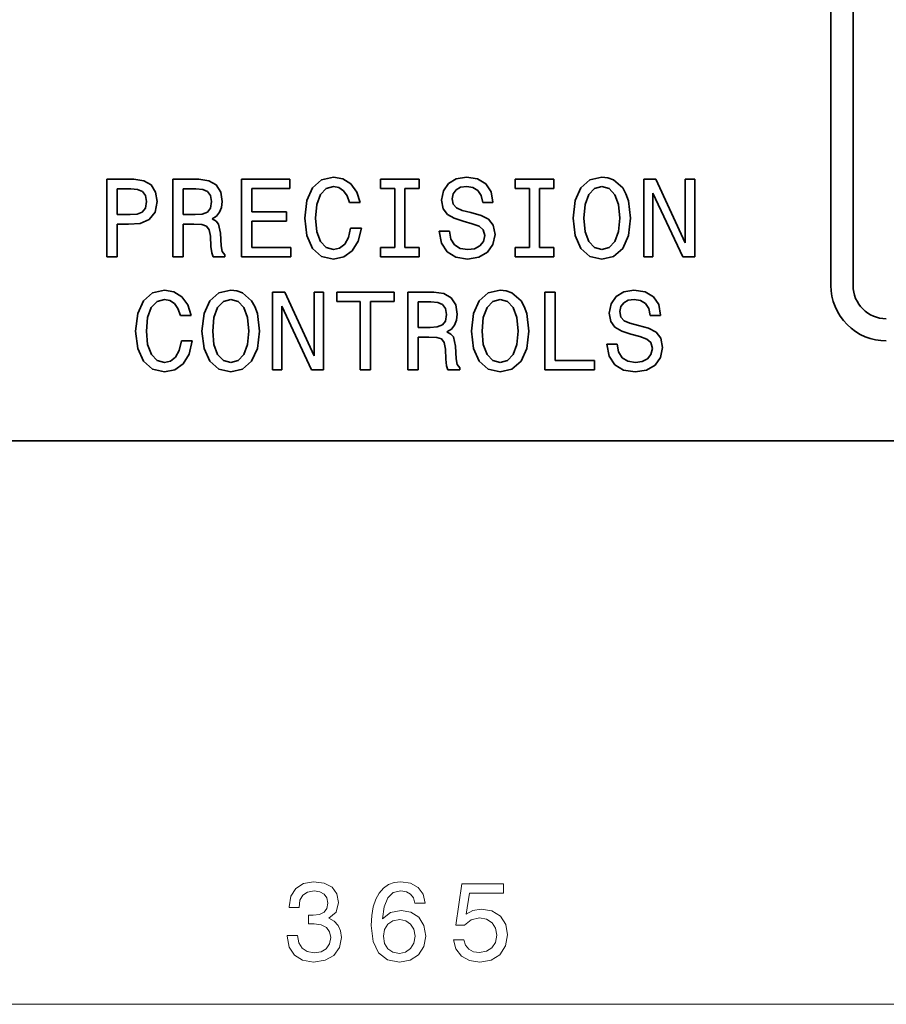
# Model space of a CAD drawing. Extents: x -62 to 331, y -17 to 221.
# Tile 7 of 16: x 131 to 170, y -15 to 30. Entities that reach past the tile are written whole.
import ezdxf

# ---------------------------------------------------------------- set-up
doc = ezdxf.new("R2010")
doc.units = 0

msp = doc.modelspace()

# ---------------------------------------------------------------- linework, layer by layer
at = {"color": 2, "lineweight": 35}
for p, q in [((167.649002, 83.882027), (167.649002, 17.882023)), ((168.649002, 83.882027), (168.649002, 17.882023))]:
    msp.add_line(p, q, dxfattribs=at)
at = {"color": 2, "lineweight": 35, "ltscale": 0.03026}
msp.add_line((136.217453, 22.667078), (135.007065, 22.667078), dxfattribs=at)
at = {"color": 2, "lineweight": 35, "ltscale": 0.0875}
for p, q in [((135.007065, 22.667078), (135.007065, 19.167078)), ((137.982574, 22.667078), (137.982574, 19.167078)), ((141.084167, 22.667078), (141.084167, 19.167078)), ((159.209534, 22.667078), (159.209534, 19.167078)), ((161.509247, 19.167078), (161.509247, 22.667078)), ((142.478638, 17.57766), (142.478638, 14.07766)), ((144.778351, 14.07766), (144.778351, 17.57766)), ((148.575897, 17.57766), (148.575897, 14.07766)), ((154.74881, 17.57766), (154.74881, 14.07766))]:
    msp.add_line(p, q, dxfattribs=at)
at = {"color": 2, "lineweight": 35, "ltscale": 0.011465}
for p, q in [((136.671341, 22.601515), (136.217453, 22.667078)), ((139.606491, 22.601515), (139.152603, 22.667078)), ((150.199829, 17.512096), (149.745926, 17.57766))]:
    msp.add_line(p, q, dxfattribs=at)
at = {"color": 2, "lineweight": 35, "ltscale": 0.029251}
for p, q in [((139.152603, 22.667078), (137.982574, 22.667078)), ((149.745926, 17.57766), (148.575897, 17.57766))]:
    msp.add_line(p, q, dxfattribs=at)
at = {"color": 2, "lineweight": 35, "ltscale": 0.054467}
msp.add_line((143.262848, 22.667078), (141.084167, 22.667078), dxfattribs=at)
at = {"color": 2, "lineweight": 35, "ltscale": 0.010591}
for p, q in [((143.262848, 22.243448), (143.262848, 22.667078)), ((147.337769, 22.667078), (147.337769, 22.243448)), ((149.092804, 22.243448), (149.092804, 22.667078)), ((153.409821, 22.667078), (153.409821, 22.243448)), ((155.164856, 22.243448), (155.164856, 22.667078)), ((161.509247, 22.667078), (161.085602, 22.667078)), ((143.303177, 19.167078), (143.303177, 19.590708)), ((147.337769, 19.590708), (147.337769, 19.167078)), ((149.092804, 19.167078), (149.092804, 19.590708)), ((153.409821, 19.590708), (153.409821, 19.167078)), ((155.164856, 19.167078), (155.164856, 19.590708)), ((144.778351, 17.57766), (144.354721, 17.57766)), ((145.368408, 17.57766), (145.368408, 17.15403)), ((147.955582, 17.15403), (147.955582, 17.57766)), ((156.998093, 14.07766), (156.998093, 14.501288))]:
    msp.add_line(p, q, dxfattribs=at)
at = {"color": 2, "lineweight": 35, "ltscale": 0.013498}
for p, q in [((144.690079, 22.63682), (144.28157, 22.283791)), ((156.783737, 22.63682), (156.375229, 22.283791)), ((137.067261, 17.547401), (136.658752, 17.194374)), ((140.052841, 17.547401), (139.644348, 17.194374)), ((152.196945, 17.547401), (151.788437, 17.194374))]:
    msp.add_line(p, q, dxfattribs=at)
at = {"color": 2, "lineweight": 35, "ltscale": 0.013731}
for p, q in [((145.224655, 22.762897), (144.690079, 22.63682)), ((137.601837, 17.673481), (137.067261, 17.547401))]:
    msp.add_line(p, q, dxfattribs=at)
at = {"color": 2, "lineweight": 35, "ltscale": 0.010905}
for p, q in [((145.653336, 22.682207), (145.224655, 22.762897)), ((138.030502, 17.592789), (137.601837, 17.673481))]:
    msp.add_line(p, q, dxfattribs=at)
at = {"color": 2, "lineweight": 35, "ltscale": 0.010598}
for p, q in [((146.011398, 22.455263), (145.653336, 22.682207)), ((138.38858, 17.365845), (138.030502, 17.592789))]:
    msp.add_line(p, q, dxfattribs=at)
at = {"color": 2, "lineweight": 35, "ltscale": 0.043876}
for p, q in [((149.092804, 22.667078), (147.337769, 22.667078)), ((155.164856, 22.667078), (153.409821, 22.667078)), ((143.303177, 19.590708), (141.548141, 19.590708)), ((147.337769, 19.167078), (149.092804, 19.167078)), ((153.409821, 19.167078), (155.164856, 19.167078))]:
    msp.add_line(p, q, dxfattribs=at)
at = {"color": 2, "lineweight": 35, "ltscale": 0.010292}
for p, q in [((150.762115, 22.682207), (150.409088, 22.470392)), ((158.319412, 17.592789), (157.9664, 17.380974))]:
    msp.add_line(p, q, dxfattribs=at)
at = {"color": 2, "lineweight": 35, "ltscale": 0.011504}
for p, q in [((151.216019, 22.757854), (150.762115, 22.682207)), ((158.7733, 17.668438), (158.319412, 17.592789))]:
    msp.add_line(p, q, dxfattribs=at)
at = {"color": 2, "lineweight": 35, "ltscale": 0.012749}
for p, q in [((151.720337, 22.682207), (151.216019, 22.757854)), ((159.277634, 17.592789), (158.7733, 17.668438))]:
    msp.add_line(p, q, dxfattribs=at)
at = {"color": 2, "lineweight": 35, "ltscale": 0.010854}
msp.add_line((152.093521, 22.460306), (151.720337, 22.682207), dxfattribs=at)
at = {"color": 2, "lineweight": 35, "ltscale": 0.013854}
for p, q in [((157.323349, 22.762897), (156.783737, 22.63682)), ((140.592468, 17.673481), (140.052841, 17.547401)), ((152.736572, 17.673481), (152.196945, 17.547401))]:
    msp.add_line(p, q, dxfattribs=at)
at = {"color": 2, "lineweight": 35, "ltscale": 0.006991}
msp.add_line((157.600739, 22.727598), (157.323349, 22.762897), dxfattribs=at)
at = {"color": 2, "lineweight": 35, "ltscale": 0.0067}
for p, q in [((157.85289, 22.63682), (157.600739, 22.727598)), ((141.122009, 17.547401), (140.869843, 17.63818))]:
    msp.add_line(p, q, dxfattribs=at)
at = {"color": 2, "lineweight": 35, "ltscale": 0.013676}
for p, q in [((158.266449, 22.278748), (157.85289, 22.63682)), ((157.85289, 19.192293), (158.266449, 19.550362)), ((141.535553, 17.189331), (141.122009, 17.547401)), ((153.679657, 17.189331), (153.266113, 17.547401)), ((141.122009, 14.102875), (141.535553, 14.460944)), ((153.266113, 14.102875), (153.679657, 14.460944))]:
    msp.add_line(p, q, dxfattribs=at)
at = {"color": 2, "lineweight": 35, "ltscale": 0.013743}
for p, q in [((159.759247, 22.667078), (159.209534, 22.667078)), ((143.028351, 17.57766), (142.478638, 17.57766))]:
    msp.add_line(p, q, dxfattribs=at)
at = {"color": 2, "lineweight": 35, "ltscale": 0.079032}
msp.add_line((161.085602, 19.79748), (159.759247, 22.667078), dxfattribs=at)
at = {"color": 2, "lineweight": 35, "ltscale": 0.07174}
for p, q in [((161.085602, 22.667078), (161.085602, 19.79748)), ((159.628113, 19.167078), (159.628113, 22.036673)), ((144.354721, 17.57766), (144.354721, 14.70806)), ((142.897232, 14.07766), (142.897232, 16.947254))]:
    msp.add_line(p, q, dxfattribs=at)
at = {"color": 2, "lineweight": 35, "ltscale": 0.029125}
for p, q in [((135.471054, 21.07342), (135.471054, 22.238405)), ((138.451599, 21.07342), (138.451599, 22.238405)), ((149.044922, 15.984), (149.044922, 17.148987))]:
    msp.add_line(p, q, dxfattribs=at)
at = {"color": 2, "lineweight": 35, "ltscale": 0.015508}
msp.add_line((135.471054, 22.238405), (136.09137, 22.238405), dxfattribs=at)
at = {"color": 2, "lineweight": 35, "ltscale": 0.007603}
msp.add_line((136.09137, 22.238405), (136.393967, 22.208143), dxfattribs=at)
at = {"color": 2, "lineweight": 35, "ltscale": 0.006042}
msp.add_line((136.393967, 22.208143), (136.61586, 22.112322), dxfattribs=at)
at = {"color": 2, "lineweight": 35, "ltscale": 0.009602}
for p, q in [((137.004196, 22.409872), (136.671341, 22.601515)), ((139.939362, 22.409872), (139.606491, 22.601515)), ((150.532669, 17.320454), (150.199829, 17.512096))]:
    msp.add_line(p, q, dxfattribs=at)
at = {"color": 2, "lineweight": 35, "ltscale": 0.009409}
for p, q in [((137.205917, 22.09215), (137.004196, 22.409872)), ((140.141083, 22.09215), (139.939362, 22.409872)), ((150.734406, 17.002731), (150.532669, 17.320454))]:
    msp.add_line(p, q, dxfattribs=at)
at = {"color": 2, "lineweight": 35, "ltscale": 0.014247}
for p, q in [((138.451599, 22.238405), (139.021484, 22.238405)), ((149.044922, 17.148987), (149.614807, 17.148987))]:
    msp.add_line(p, q, dxfattribs=at)
at = {"color": 2, "lineweight": 35, "ltscale": 0.007728}
for p, q in [((139.021484, 22.238405), (139.329117, 22.208143)), ((149.614807, 17.148987), (149.92244, 17.118725))]:
    msp.add_line(p, q, dxfattribs=at)
at = {"color": 2, "lineweight": 35, "ltscale": 0.005927}
for p, q in [((139.329117, 22.208143), (139.545975, 22.112322)), ((149.92244, 17.118725), (150.139297, 17.022903))]:
    msp.add_line(p, q, dxfattribs=at)
at = {"color": 2, "lineweight": 35, "ltscale": 0.026225}
msp.add_line((141.548141, 21.194456), (141.548141, 22.243448), dxfattribs=at)
at = {"color": 2, "lineweight": 35, "ltscale": 0.042868}
msp.add_line((141.548141, 22.243448), (143.262848, 22.243448), dxfattribs=at)
at = {"color": 2, "lineweight": 35, "ltscale": 0.015913}
for p, q in [((144.28157, 22.283791), (144.019333, 21.703821)), ((144.019333, 20.130335), (144.28157, 19.550362)), ((156.118027, 20.130335), (156.38028, 19.550362)), ((136.658752, 17.194374), (136.3965, 16.614403)), ((136.3965, 15.040916), (136.658752, 14.460944)), ((139.387146, 15.040916), (139.649384, 14.460944)), ((151.531235, 15.040916), (151.793472, 14.460944))]:
    msp.add_line(p, q, dxfattribs=at)
at = {"color": 2, "lineweight": 35, "ltscale": 0.009365}
for p, q in [((144.634598, 21.976156), (144.8918, 22.248491)), ((156.733307, 21.976156), (156.990509, 22.248491)), ((144.896851, 19.585665), (144.639633, 19.858)), ((156.990509, 19.585665), (156.733307, 19.858)), ((157.908371, 19.858), (157.651169, 19.585665)), ((137.01178, 16.886738), (137.268982, 17.159073)), ((140.002411, 16.886738), (140.259628, 17.159073)), ((152.1465, 16.886738), (152.403717, 17.159073)), ((137.274033, 14.496245), (137.016815, 14.768581)), ((140.259628, 14.496245), (140.002411, 14.768581)), ((141.17749, 14.768581), (140.920288, 14.496245)), ((152.403717, 14.496245), (152.1465, 14.768581)), ((153.321579, 14.768581), (153.064377, 14.496245))]:
    msp.add_line(p, q, dxfattribs=at)
at = {"color": 2, "lineweight": 35, "ltscale": 0.008659}
for p, q in [((144.8918, 22.248491), (145.224655, 22.344313)), ((156.990509, 22.248491), (157.323349, 22.344313)), ((137.268982, 17.159073), (137.601837, 17.254894)), ((140.259628, 17.159073), (140.592468, 17.254894)), ((152.403717, 17.159073), (152.736572, 17.254894))]:
    msp.add_line(p, q, dxfattribs=at)
at = {"color": 2, "lineweight": 35, "ltscale": 0.006182}
for p, q in [((145.224655, 22.344313), (145.466736, 22.293877)), ((137.601837, 17.254894), (137.843918, 17.20446))]:
    msp.add_line(p, q, dxfattribs=at)
at = {"color": 2, "lineweight": 35, "ltscale": 0.00626}
for p, q in [((145.466736, 22.293877), (145.673508, 22.15267)), ((137.843918, 17.20446), (138.05069, 17.063251))]:
    msp.add_line(p, q, dxfattribs=at)
at = {"color": 2, "lineweight": 35, "ltscale": 0.011198}
for p, q in [((146.273636, 22.09215), (146.011398, 22.455263)), ((138.650833, 17.002731), (138.38858, 17.365845))]:
    msp.add_line(p, q, dxfattribs=at)
at = {"color": 2, "lineweight": 35, "ltscale": 0.016138}
for p, q in [((147.337769, 22.243448), (147.983307, 22.243448)), ((148.447281, 22.243448), (149.092804, 22.243448)), ((153.409821, 22.243448), (154.055344, 22.243448)), ((154.519333, 22.243448), (155.164856, 22.243448)), ((147.983307, 19.590708), (147.337769, 19.590708)), ((149.092804, 19.590708), (148.447281, 19.590708)), ((154.055344, 19.590708), (153.409821, 19.590708)), ((155.164856, 19.590708), (154.519333, 19.590708))]:
    msp.add_line(p, q, dxfattribs=at)
at = {"color": 2, "lineweight": 35, "ltscale": 0.066319}
for p, q in [((147.983307, 22.243448), (147.983307, 19.590708)), ((148.447281, 19.590708), (148.447281, 22.243448)), ((154.055344, 22.243448), (154.055344, 19.590708)), ((154.519333, 19.590708), (154.519333, 22.243448))]:
    msp.add_line(p, q, dxfattribs=at)
at = {"color": 2, "lineweight": 35, "ltscale": 0.009968}
for p, q in [((150.409088, 22.470392), (150.182144, 22.142584)), ((157.9664, 17.380974), (157.739456, 17.053165))]:
    msp.add_line(p, q, dxfattribs=at)
at = {"color": 2, "lineweight": 35, "ltscale": 0.005818}
for p, q in [((150.752029, 22.187971), (150.953766, 22.303965)), ((158.309326, 17.098553), (158.511063, 17.214546))]:
    msp.add_line(p, q, dxfattribs=at)
at = {"color": 2, "lineweight": 35, "ltscale": 0.007007}
for p, q in [((150.953766, 22.303965), (151.23114, 22.344313)), ((158.511063, 17.214546), (158.788437, 17.254894))]:
    msp.add_line(p, q, dxfattribs=at)
at = {"color": 2, "lineweight": 35, "ltscale": 0.007172}
for p, q in [((151.23114, 22.344313), (151.51355, 22.293877)), ((158.788437, 17.254894), (159.070862, 17.20446))]:
    msp.add_line(p, q, dxfattribs=at)
at = {"color": 2, "lineweight": 35, "ltscale": 0.006509}
for p, q in [((151.51355, 22.293877), (151.735458, 22.157713)), ((159.070862, 17.20446), (159.29277, 17.068295))]:
    msp.add_line(p, q, dxfattribs=at)
at = {"color": 2, "lineweight": 35, "ltscale": 0.010631}
msp.add_line((152.330566, 22.107279), (152.093521, 22.460306), dxfattribs=at)
at = {"color": 2, "lineweight": 35, "ltscale": 0.015861}
for p, q in [((156.375229, 22.283791), (156.118027, 21.703821)), ((158.266449, 19.550362), (158.523651, 20.130335)), ((139.644348, 17.194374), (139.387146, 16.614403)), ((151.788437, 17.194374), (151.531235, 16.614403)), ((141.535553, 14.460944), (141.792755, 15.040916)), ((153.679657, 14.460944), (153.936859, 15.040916))]:
    msp.add_line(p, q, dxfattribs=at)
at = {"color": 2, "lineweight": 35, "ltscale": 0.008538}
for p, q in [((157.323349, 22.344313), (157.651169, 22.248491)), ((140.592468, 17.254894), (140.920288, 17.159073)), ((152.736572, 17.254894), (153.064377, 17.159073))]:
    msp.add_line(p, q, dxfattribs=at)
at = {"color": 2, "lineweight": 35, "ltscale": 0.009457}
for p, q in [((157.651169, 22.248491), (157.908371, 21.971113)), ((140.920288, 17.159073), (141.17749, 16.881695)), ((153.064377, 17.159073), (153.321579, 16.881695))]:
    msp.add_line(p, q, dxfattribs=at)
at = {"color": 2, "lineweight": 35, "ltscale": 0.007507}
for p, q in [((158.412689, 22.016499), (158.266449, 22.278748)), ((141.681808, 16.927082), (141.535553, 17.189331)), ((153.825897, 16.927082), (153.679657, 17.189331))]:
    msp.add_line(p, q, dxfattribs=at)
at = {"color": 2, "lineweight": 35, "ltscale": 0.005497}
msp.add_line((136.61586, 22.112322), (136.746994, 21.935812), dxfattribs=at)
at = {"color": 2, "lineweight": 35, "ltscale": 0.007027}
for p, q in [((136.746994, 21.935812), (136.792374, 21.658434)), ((139.682144, 21.935812), (139.727539, 21.658434)), ((150.275467, 16.846394), (150.320862, 16.569016))]:
    msp.add_line(p, q, dxfattribs=at)
at = {"color": 2, "lineweight": 35, "ltscale": 0.010986}
msp.add_line((137.27652, 21.658434), (137.205917, 22.09215), dxfattribs=at)
at = {"color": 2, "lineweight": 35, "ltscale": 0.005573}
for p, q in [((139.545975, 22.112322), (139.682144, 21.935812)), ((136.741943, 21.365927), (136.605774, 21.189413)), ((139.677109, 21.365927), (139.540939, 21.189413)), ((150.139297, 17.022903), (150.275467, 16.846394)), ((150.270416, 16.276508), (150.134262, 16.099995))]:
    msp.add_line(p, q, dxfattribs=at)
at = {"color": 2, "lineweight": 35, "ltscale": 0.010737}
for p, q in [((140.211685, 21.66852), (140.141083, 22.09215)), ((150.805008, 16.579102), (150.734406, 17.002731))]:
    msp.add_line(p, q, dxfattribs=at)
at = {"color": 2, "lineweight": 35, "ltscale": 0.011968}
for p, q in [((144.46817, 21.527306), (144.634598, 21.976156)), ((156.566879, 21.527306), (156.733307, 21.976156)), ((157.908371, 21.971113), (158.074799, 21.522263)), ((158.074799, 20.306847), (157.908371, 19.858)), ((145.224655, 19.071257), (145.69368, 19.167078)), ((136.845352, 16.437889), (137.01178, 16.886738)), ((139.835983, 16.437889), (140.002411, 16.886738)), ((141.17749, 16.881695), (141.343918, 16.432846)), ((151.980087, 16.437889), (152.1465, 16.886738)), ((153.321579, 16.881695), (153.488007, 16.432846)), ((141.343918, 15.217429), (141.17749, 14.768581)), ((153.488007, 15.217429), (153.321579, 14.768581)), ((137.601837, 13.981837), (138.070862, 14.07766))]:
    msp.add_line(p, q, dxfattribs=at)
at = {"color": 2, "lineweight": 35, "ltscale": 0.006962}
for p, q in [((145.673508, 22.15267), (145.834885, 21.925722)), ((138.05069, 17.063251), (138.212067, 16.836304))]:
    msp.add_line(p, q, dxfattribs=at)
at = {"color": 2, "lineweight": 35, "ltscale": 0.008294}
for p, q in [((145.834885, 21.925722), (145.945831, 21.613043)), ((138.212067, 16.836304), (138.323013, 16.523624))]:
    msp.add_line(p, q, dxfattribs=at)
at = {"color": 2, "lineweight": 35, "ltscale": 0.012561}
for p, q in [((146.424942, 21.613043), (146.273636, 22.09215)), ((138.802124, 16.523624), (138.650833, 17.002731))]:
    msp.add_line(p, q, dxfattribs=at)
at = {"color": 2, "lineweight": 35, "ltscale": 0.010781}
for p, q in [((150.182144, 22.142584), (150.101456, 21.71895)), ((157.739456, 17.053165), (157.658752, 16.629532))]:
    msp.add_line(p, q, dxfattribs=at)
at = {"color": 2, "lineweight": 35, "ltscale": 0.005786}
for p, q in [((150.575516, 21.789555), (150.620911, 22.016499)), ((158.132813, 16.700138), (158.178207, 16.927082))]:
    msp.add_line(p, q, dxfattribs=at)
at = {"color": 2, "lineweight": 35, "ltscale": 0.006405}
for p, q in [((150.620911, 21.537394), (150.575516, 21.789555)), ((158.178207, 16.447975), (158.132813, 16.700138))]:
    msp.add_line(p, q, dxfattribs=at)
at = {"color": 2, "lineweight": 35, "ltscale": 0.005396}
for p, q in [((150.620911, 22.016499), (150.752029, 22.187971)), ((158.178207, 16.927082), (158.309326, 17.098553))]:
    msp.add_line(p, q, dxfattribs=at)
at = {"color": 2, "lineweight": 35, "ltscale": 0.00675}
for p, q in [((151.735458, 22.157713), (151.881714, 21.930765)), ((159.29277, 17.068295), (159.439011, 16.841347))]:
    msp.add_line(p, q, dxfattribs=at)
at = {"color": 2, "lineweight": 35, "ltscale": 0.007891}
for p, q in [((151.881714, 21.930765), (151.952316, 21.623129)), ((159.439011, 16.841347), (159.509628, 16.53371))]:
    msp.add_line(p, q, dxfattribs=at)
at = {"color": 2, "lineweight": 35, "ltscale": 0.012022}
for p, q in [((152.411255, 21.633215), (152.330566, 22.107279)), ((159.968552, 16.543797), (159.887863, 17.01786))]:
    msp.add_line(p, q, dxfattribs=at)
at = {"color": 2, "lineweight": 35, "ltscale": 0.008413}
for p, q in [((158.523651, 21.698778), (158.412689, 22.016499)), ((141.792755, 16.60936), (141.681808, 16.927082))]:
    msp.add_line(p, q, dxfattribs=at)
at = {"color": 2, "lineweight": 35, "ltscale": 0.079192}
for p, q in [((159.628113, 22.036673), (160.96962, 19.167078)), ((142.897232, 16.947254), (144.238724, 14.07766))]:
    msp.add_line(p, q, dxfattribs=at)
at = {"color": 2, "lineweight": 35, "ltscale": 0.007421}
for p, q in [((136.792374, 21.658434), (136.741943, 21.365927)), ((139.727539, 21.658434), (139.677109, 21.365927)), ((150.320862, 16.569016), (150.270416, 16.276508))]:
    msp.add_line(p, q, dxfattribs=at)
at = {"color": 2, "lineweight": 35, "ltscale": 0.011943}
msp.add_line((137.185745, 21.189413), (137.27652, 21.658434), dxfattribs=at)
at = {"color": 2, "lineweight": 35, "ltscale": 0.005994}
for p, q in [((140.090652, 21.179327), (140.181427, 21.401228)), ((150.683975, 16.089909), (150.77475, 16.31181))]:
    msp.add_line(p, q, dxfattribs=at)
at = {"color": 2, "lineweight": 35, "ltscale": 0.006725}
for p, q in [((140.181427, 21.401228), (140.211685, 21.66852)), ((150.77475, 16.31181), (150.805008, 16.579102))]:
    msp.add_line(p, q, dxfattribs=at)
at = {"color": 2, "lineweight": 35, "ltscale": 0.019799}
for p, q in [((144.019333, 21.703821), (143.928543, 20.917078)), ((156.118027, 21.703821), (156.027252, 20.917078)), ((143.928543, 20.917078), (144.019333, 20.130335)), ((156.027252, 20.917078), (156.118027, 20.130335)), ((136.3965, 16.614403), (136.305725, 15.82766)), ((139.387146, 16.614403), (139.296356, 15.82766)), ((151.531235, 16.614403), (151.44046, 15.82766)), ((136.305725, 15.82766), (136.3965, 15.040916)), ((139.296356, 15.82766), (139.387146, 15.040916)), ((151.44046, 15.82766), (151.531235, 15.040916))]:
    msp.add_line(p, q, dxfattribs=at)
at = {"color": 2, "lineweight": 35, "ltscale": 0.015319}
for p, q in [((144.412689, 20.917078), (144.46817, 21.527306)), ((156.511398, 20.917078), (156.566879, 21.527306)), ((136.789871, 15.82766), (136.845352, 16.437889)), ((139.780502, 15.82766), (139.835983, 16.437889)), ((151.924606, 15.82766), (151.980087, 16.437889))]:
    msp.add_line(p, q, dxfattribs=at)
at = {"color": 2, "lineweight": 35, "ltscale": 0.011978}
for p, q in [((145.945831, 21.613043), (146.424942, 21.613043)), ((138.451599, 20.644743), (138.93071, 20.644743)), ((138.323013, 16.523624), (138.802124, 16.523624)), ((149.044922, 15.555325), (149.524033, 15.555325))]:
    msp.add_line(p, q, dxfattribs=at)
at = {"color": 2, "lineweight": 35, "ltscale": 0.009597}
for p, q in [((150.101456, 21.71895), (150.167023, 21.340708)), ((157.658752, 16.629532), (157.724319, 16.251289))]:
    msp.add_line(p, q, dxfattribs=at)
at = {"color": 2, "lineweight": 35, "ltscale": 0.008019}
for p, q in [((150.167023, 21.340708), (150.358658, 21.083506)), ((157.724319, 16.251289), (157.915955, 15.994086))]:
    msp.add_line(p, q, dxfattribs=at)
at = {"color": 2, "lineweight": 35, "ltscale": 0.005445}
for p, q in [((150.767166, 21.376013), (150.620911, 21.537394)), ((158.324463, 16.286594), (158.178207, 16.447975))]:
    msp.add_line(p, q, dxfattribs=at)
at = {"color": 2, "lineweight": 35, "ltscale": 0.007003}
for p, q in [((151.024368, 21.26506), (150.767166, 21.376013)), ((158.581665, 16.175644), (158.324463, 16.286594))]:
    msp.add_line(p, q, dxfattribs=at)
at = {"color": 2, "lineweight": 35, "ltscale": 0.011473}
for p, q in [((151.952316, 21.623129), (152.411255, 21.623129)), ((150.454483, 20.321978), (149.995544, 20.321978)), ((159.509628, 16.53371), (159.968552, 16.53371)), ((158.01178, 15.232558), (157.552841, 15.232558))]:
    msp.add_line(p, q, dxfattribs=at)
at = {"color": 2, "lineweight": 35, "ltscale": 0.000252}
for p, q in [((152.411255, 21.623129), (152.411255, 21.633215)), ((159.968552, 16.53371), (159.968552, 16.543797))]:
    msp.add_line(p, q, dxfattribs=at)
at = {"color": 2, "lineweight": 35, "ltscale": 0.015205}
for p, q in [((158.074799, 21.522263), (158.135315, 20.917078)), ((141.343918, 16.432846), (141.404434, 15.82766)), ((153.488007, 16.432846), (153.548523, 15.82766))]:
    msp.add_line(p, q, dxfattribs=at)
at = {"color": 2, "lineweight": 35, "ltscale": 0.019689}
for p, q in [((158.619461, 20.917078), (158.523651, 21.698778)), ((141.88858, 15.82766), (141.792755, 16.60936)), ((154.032669, 15.82766), (153.936859, 16.60936))]:
    msp.add_line(p, q, dxfattribs=at)
at = {"color": 2, "lineweight": 35, "ltscale": 0.014625}
msp.add_line((136.056061, 21.07342), (135.471054, 21.07342), dxfattribs=at)
at = {"color": 2, "lineweight": 35, "ltscale": 0.007968}
for p, q in [((136.373795, 21.098635), (136.056061, 21.07342)), ((139.308945, 21.098635), (138.991226, 21.07342)), ((149.902267, 16.009216), (149.584549, 15.984))]:
    msp.add_line(p, q, dxfattribs=at)
at = {"color": 2, "lineweight": 35, "ltscale": 0.006228}
for p, q in [((136.605774, 21.189413), (136.373795, 21.098635)), ((139.540939, 21.189413), (139.308945, 21.098635)), ((150.134262, 16.099995), (149.902267, 16.009216))]:
    msp.add_line(p, q, dxfattribs=at)
at = {"color": 2, "lineweight": 35, "ltscale": 0.01087}
msp.add_line((136.918457, 20.846472), (137.185745, 21.189413), dxfattribs=at)
at = {"color": 2, "lineweight": 35, "ltscale": 0.013491}
for p, q in [((138.991226, 21.07342), (138.451599, 21.07342)), ((160.96962, 19.167078), (161.509247, 19.167078)), ((149.584549, 15.984), (149.044922, 15.984)), ((144.238724, 14.07766), (144.778351, 14.07766))]:
    msp.add_line(p, q, dxfattribs=at)
at = {"color": 2, "lineweight": 35, "ltscale": 0.005947}
for p, q in [((139.747711, 20.876734), (139.949448, 21.002811)), ((150.341034, 15.787315), (150.542755, 15.913395))]:
    msp.add_line(p, q, dxfattribs=at)
at = {"color": 2, "lineweight": 35, "ltscale": 0.005132}
for p, q in [((139.92926, 20.78091), (139.747711, 20.876734)), ((150.522583, 15.691494), (150.341034, 15.787315))]:
    msp.add_line(p, q, dxfattribs=at)
at = {"color": 2, "lineweight": 35, "ltscale": 0.005651}
for p, q in [((139.949448, 21.002811), (140.090652, 21.179327)), ((150.542755, 15.913395), (150.683975, 16.089909))]:
    msp.add_line(p, q, dxfattribs=at)
at = {"color": 2, "lineweight": 35, "ltscale": 0.039085}
for p, q in [((143.111542, 21.194456), (141.548141, 21.194456)), ((141.548141, 20.775867), (143.111542, 20.775867))]:
    msp.add_line(p, q, dxfattribs=at)
at = {"color": 2, "lineweight": 35, "ltscale": 0.010465}
for p, q in [((143.111542, 20.775867), (143.111542, 21.194456)), ((142.478638, 14.07766), (142.897232, 14.07766))]:
    msp.add_line(p, q, dxfattribs=at)
at = {"color": 2, "lineweight": 35, "ltscale": 0.015444}
for p, q in [((144.46817, 20.301804), (144.412689, 20.917078)), ((156.566879, 20.301804), (156.511398, 20.917078)), ((136.845352, 15.212387), (136.789871, 15.82766)), ((139.835983, 15.212387), (139.780502, 15.82766)), ((151.980087, 15.212387), (151.924606, 15.82766))]:
    msp.add_line(p, q, dxfattribs=at)
at = {"color": 2, "lineweight": 35, "ltscale": 0.008695}
for p, q in [((150.358658, 21.083506), (150.661255, 20.912035)), ((157.915955, 15.994086), (158.218552, 15.822617))]:
    msp.add_line(p, q, dxfattribs=at)
at = {"color": 2, "lineweight": 35, "ltscale": 0.010846}
for p, q in [((150.661255, 20.912035), (151.074799, 20.78091)), ((158.218552, 15.822617), (158.632095, 15.691494))]:
    msp.add_line(p, q, dxfattribs=at)
at = {"color": 2, "lineweight": 35, "ltscale": 0.010122}
for p, q in [((151.41774, 21.169241), (151.024368, 21.26506)), ((158.975037, 16.079823), (158.581665, 16.175644))]:
    msp.add_line(p, q, dxfattribs=at)
at = {"color": 2, "lineweight": 35, "ltscale": 0.011932}
msp.add_line((151.876663, 21.038113), (151.41774, 21.169241), dxfattribs=at)
at = {"color": 2, "lineweight": 35, "ltscale": 0.009643}
msp.add_line((152.21962, 20.861601), (151.876663, 21.038113), dxfattribs=at)
at = {"color": 2, "lineweight": 35, "ltscale": 0.008526}
for p, q in [((152.431427, 20.594313), (152.21962, 20.861601)), ((159.988724, 15.504893), (159.776901, 15.772182))]:
    msp.add_line(p, q, dxfattribs=at)
at = {"color": 2, "lineweight": 35, "ltscale": 0.015331}
for p, q in [((158.135315, 20.917078), (158.074799, 20.306847)), ((141.404434, 15.82766), (141.343918, 15.217429)), ((153.548523, 15.82766), (153.488007, 15.217429))]:
    msp.add_line(p, q, dxfattribs=at)
at = {"color": 2, "lineweight": 35, "ltscale": 0.019814}
for p, q in [((158.523651, 20.130335), (158.619461, 20.917078)), ((141.792755, 15.040916), (141.88858, 15.82766)), ((153.936859, 15.040916), (154.032669, 15.82766))]:
    msp.add_line(p, q, dxfattribs=at)
at = {"color": 2, "lineweight": 35, "ltscale": 0.036942}
for p, q in [((135.471054, 19.167078), (135.471054, 20.644743)), ((138.451599, 19.167078), (138.451599, 20.644743)), ((149.044922, 14.07766), (149.044922, 15.555325))]:
    msp.add_line(p, q, dxfattribs=at)
at = {"color": 2, "lineweight": 35, "ltscale": 0.01286}
msp.add_line((135.471054, 20.644743), (135.985458, 20.644743), dxfattribs=at)
at = {"color": 2, "lineweight": 35, "ltscale": 0.013002}
msp.add_line((135.985458, 20.644743), (136.504913, 20.669958), dxfattribs=at)
at = {"color": 2, "lineweight": 35, "ltscale": 0.011241}
msp.add_line((136.504913, 20.669958), (136.918457, 20.846472), dxfattribs=at)
at = {"color": 2, "lineweight": 35, "ltscale": 0.008834}
for p, q in [((138.93071, 20.644743), (139.283737, 20.629614)), ((149.524033, 15.555325), (149.87706, 15.540195))]:
    msp.add_line(p, q, dxfattribs=at)
at = {"color": 2, "lineweight": 35, "ltscale": 0.005821}
for p, q in [((139.283737, 20.629614), (139.50563, 20.559008)), ((149.87706, 15.540195), (150.098953, 15.469588))]:
    msp.add_line(p, q, dxfattribs=at)
at = {"color": 2, "lineweight": 35, "ltscale": 0.005145}
for p, q in [((139.50563, 20.559008), (139.626663, 20.392584)), ((150.098953, 15.469588), (150.220001, 15.303165))]:
    msp.add_line(p, q, dxfattribs=at)
at = {"color": 2, "lineweight": 35, "ltscale": 0.004377}
for p, q in [((140.045258, 20.649786), (139.92926, 20.78091)), ((150.63858, 15.560368), (150.522583, 15.691494))]:
    msp.add_line(p, q, dxfattribs=at)
at = {"color": 2, "lineweight": 35, "ltscale": 0.010682}
for p, q in [((140.130997, 20.231199), (140.045258, 20.649786)), ((150.724319, 15.141781), (150.63858, 15.560368))]:
    msp.add_line(p, q, dxfattribs=at)
at = {"color": 2, "lineweight": 35, "ltscale": 0.029629}
msp.add_line((141.548141, 19.590708), (141.548141, 20.775867), dxfattribs=at)
at = {"color": 2, "lineweight": 35, "ltscale": 0.010887}
for p, q in [((145.996277, 20.468229), (145.895401, 20.044598)), ((138.373444, 15.378811), (138.272583, 14.95518))]:
    msp.add_line(p, q, dxfattribs=at)
at = {"color": 2, "lineweight": 35, "ltscale": 0.012104}
for p, q in [((146.480423, 20.468229), (145.996277, 20.468229)), ((138.857605, 15.378811), (138.373444, 15.378811))]:
    msp.add_line(p, q, dxfattribs=at)
at = {"color": 2, "lineweight": 35, "ltscale": 0.015291}
for p, q in [((146.339203, 19.873129), (146.480423, 20.468229)), ((138.7164, 14.78371), (138.857605, 15.378811))]:
    msp.add_line(p, q, dxfattribs=at)
at = {"color": 2, "lineweight": 35, "ltscale": 0.010616}
for p, q in [((151.074799, 20.78091), (151.483307, 20.664915)), ((158.632095, 15.691494), (159.040604, 15.575497))]:
    msp.add_line(p, q, dxfattribs=at)
at = {"color": 2, "lineweight": 35, "ltscale": 0.008176}
for p, q in [((151.483307, 20.664915), (151.790939, 20.553965)), ((159.040604, 15.575497), (159.348236, 15.464545))]:
    msp.add_line(p, q, dxfattribs=at)
at = {"color": 2, "lineweight": 35, "ltscale": 0.006168}
for p, q in [((151.790939, 20.553965), (151.977539, 20.392584)), ((159.348236, 15.464545), (159.534836, 15.303165))]:
    msp.add_line(p, q, dxfattribs=at)
at = {"color": 2, "lineweight": 35, "ltscale": 0.01051}
for p, q in [((152.50708, 20.180765), (152.431427, 20.594313)), ((160.064377, 15.091347), (159.988724, 15.504893))]:
    msp.add_line(p, q, dxfattribs=at)
at = {"color": 2, "lineweight": 35, "ltscale": 0.007545}
for p, q in [((139.626663, 20.392584), (139.677109, 20.095034)), ((150.220001, 15.303165), (150.270416, 15.005614))]:
    msp.add_line(p, q, dxfattribs=at)
at = {"color": 2, "lineweight": 35, "ltscale": 0.011365}
for p, q in [((139.677109, 20.095034), (139.702316, 19.641142)), ((150.270416, 15.005614), (150.295639, 14.551723))]:
    msp.add_line(p, q, dxfattribs=at)
at = {"color": 2, "lineweight": 35, "ltscale": 0.014149}
for p, q in [((140.166306, 19.666357), (140.130997, 20.231199)), ((150.759628, 14.576939), (150.724319, 15.141781))]:
    msp.add_line(p, q, dxfattribs=at)
at = {"color": 2, "lineweight": 35, "ltscale": 0.011894}
for p, q in [((144.639633, 19.858), (144.46817, 20.301804)), ((137.016815, 14.768581), (136.845352, 15.212387))]:
    msp.add_line(p, q, dxfattribs=at)
at = {"color": 2, "lineweight": 35, "ltscale": 0.008634}
for p, q in [((145.895401, 20.044598), (145.728973, 19.742004)), ((138.272583, 14.95518), (138.106155, 14.652588))]:
    msp.add_line(p, q, dxfattribs=at)
at = {"color": 2, "lineweight": 35, "ltscale": 0.0136}
for p, q in [((149.995544, 20.321978), (150.096405, 19.787394)), ((157.552841, 15.232558), (157.653717, 14.697974))]:
    msp.add_line(p, q, dxfattribs=at)
at = {"color": 2, "lineweight": 35, "ltscale": 0.00881}
msp.add_line((150.509964, 19.973991), (150.454483, 20.321978), dxfattribs=at)
at = {"color": 2, "lineweight": 35, "ltscale": 0.007765}
for p, q in [((150.676392, 19.711748), (150.509964, 19.973991)), ((158.233688, 14.62233), (158.067261, 14.884575))]:
    msp.add_line(p, q, dxfattribs=at)
at = {"color": 2, "lineweight": 35, "ltscale": 0.006758}
for p, q in [((151.977539, 20.392584), (152.043091, 20.130335)), ((159.534836, 15.303165), (159.600403, 15.040916))]:
    msp.add_line(p, q, dxfattribs=at)
at = {"color": 2, "lineweight": 35, "ltscale": 0.006851}
msp.add_line((152.043091, 20.130335), (151.98259, 19.863043), dxfattribs=at)
at = {"color": 2, "lineweight": 35, "ltscale": 0.011696}
for p, q in [((152.416306, 19.721834), (152.50708, 20.180765)), ((159.973602, 14.632416), (160.064377, 15.091347))]:
    msp.add_line(p, q, dxfattribs=at)
at = {"color": 2, "lineweight": 35, "ltscale": 0.01185}
for p, q in [((156.733307, 19.858), (156.566879, 20.301804)), ((140.002411, 14.768581), (139.835983, 15.212387))]:
    msp.add_line(p, q, dxfattribs=at)
at = {"color": 2, "lineweight": 35, "ltscale": 0.007477}
for p, q in [((139.702316, 19.641142), (139.732574, 19.343592)), ((150.295639, 14.551723), (150.325897, 14.254172))]:
    msp.add_line(p, q, dxfattribs=at)
at = {"color": 2, "lineweight": 35, "ltscale": 0.006633}
for p, q in [((140.20665, 19.404108), (140.166306, 19.666357)), ((150.799957, 14.31469), (150.759628, 14.576939))]:
    msp.add_line(p, q, dxfattribs=at)
at = {"color": 2, "lineweight": 35, "ltscale": 0.013581}
for p, q in [((144.28157, 19.550362), (144.690079, 19.192293)), ((136.658752, 14.460944), (137.067261, 14.102875)), ((139.649384, 14.460944), (140.057892, 14.102875)), ((151.793472, 14.460944), (152.201981, 14.102875))]:
    msp.add_line(p, q, dxfattribs=at)
at = {"color": 2, "lineweight": 35, "ltscale": 0.008504}
for p, q in [((145.224655, 19.494884), (144.896851, 19.585665)), ((157.651169, 19.585665), (157.323349, 19.494884)), ((137.601837, 14.405468), (137.274033, 14.496245)), ((140.920288, 14.496245), (140.592468, 14.405468)), ((153.064377, 14.496245), (152.736572, 14.405468))]:
    msp.add_line(p, q, dxfattribs=at)
at = {"color": 2, "lineweight": 35, "ltscale": 0.006975}
for p, q in [((145.496994, 19.555407), (145.224655, 19.494884)), ((137.874176, 14.465987), (137.601837, 14.405468))]:
    msp.add_line(p, q, dxfattribs=at)
at = {"color": 2, "lineweight": 35, "ltscale": 0.007443}
for p, q in [((145.728973, 19.742004), (145.496994, 19.555407)), ((138.106155, 14.652588), (137.874176, 14.465987))]:
    msp.add_line(p, q, dxfattribs=at)
at = {"color": 2, "lineweight": 35, "ltscale": 0.012844}
for p, q in [((146.071915, 19.43437), (146.339203, 19.873129)), ((138.449097, 14.344952), (138.7164, 14.78371))]:
    msp.add_line(p, q, dxfattribs=at)
at = {"color": 2, "lineweight": 35, "ltscale": 0.011681}
for p, q in [((150.096405, 19.787394), (150.348572, 19.394022)), ((157.653717, 14.697974), (157.905869, 14.304604))]:
    msp.add_line(p, q, dxfattribs=at)
at = {"color": 2, "lineweight": 35, "ltscale": 0.007698}
for p, q in [((150.938629, 19.550362), (150.676392, 19.711748)), ((158.495941, 14.460944), (158.233688, 14.62233))]:
    msp.add_line(p, q, dxfattribs=at)
at = {"color": 2, "lineweight": 35, "ltscale": 0.008685}
for p, q in [((151.28157, 19.494884), (150.938629, 19.550362)), ((158.838867, 14.405468), (158.495941, 14.460944))]:
    msp.add_line(p, q, dxfattribs=at)
at = {"color": 2, "lineweight": 35, "ltscale": 0.007757}
for p, q in [((151.589203, 19.535233), (151.28157, 19.494884)), ((159.1465, 14.445815), (158.838867, 14.405468))]:
    msp.add_line(p, q, dxfattribs=at)
at = {"color": 2, "lineweight": 35, "ltscale": 0.006712}
for p, q in [((151.826233, 19.661314), (151.589203, 19.535233)), ((159.383545, 14.571896), (159.1465, 14.445815))]:
    msp.add_line(p, q, dxfattribs=at)
at = {"color": 2, "lineweight": 35, "ltscale": 0.006381}
msp.add_line((151.98259, 19.863043), (151.826233, 19.661314), dxfattribs=at)
at = {"color": 2, "lineweight": 35, "ltscale": 0.01067}
for p, q in [((152.169174, 19.37385), (152.416306, 19.721834)), ((159.726486, 14.284431), (159.973602, 14.632416))]:
    msp.add_line(p, q, dxfattribs=at)
at = {"color": 2, "lineweight": 35, "ltscale": 0.01358}
for p, q in [((156.38028, 19.550362), (156.788773, 19.192293)), ((157.323349, 19.071257), (157.85289, 19.192293)), ((140.592468, 13.981837), (141.122009, 14.102875)), ((152.736572, 13.981837), (153.266113, 14.102875))]:
    msp.add_line(p, q, dxfattribs=at)
at = {"color": 2, "lineweight": 35, "ltscale": 0.008625}
for p, q in [((157.323349, 19.494884), (156.990509, 19.585665)), ((140.592468, 14.405468), (140.259628, 14.496245)), ((152.736572, 14.405468), (152.403717, 14.496245))]:
    msp.add_line(p, q, dxfattribs=at)
at = {"color": 2, "lineweight": 35, "ltscale": 0.0116}
for p, q in [((135.007065, 19.167078), (135.471054, 19.167078)), ((155.212799, 17.57766), (154.74881, 17.57766))]:
    msp.add_line(p, q, dxfattribs=at)
at = {"color": 2, "lineweight": 35, "ltscale": 0.011726}
for p, q in [((137.982574, 19.167078), (138.451599, 19.167078)), ((148.575897, 14.07766), (149.044922, 14.07766))]:
    msp.add_line(p, q, dxfattribs=at)
at = {"color": 2, "lineweight": 35, "ltscale": 0.004665}
for p, q in [((139.732574, 19.343592), (139.793091, 19.167078)), ((150.325897, 14.254172), (150.386414, 14.07766))]:
    msp.add_line(p, q, dxfattribs=at)
at = {"color": 2, "lineweight": 35, "ltscale": 0.013239}
for p, q in [((139.793091, 19.167078), (140.322632, 19.167078)), ((150.386414, 14.07766), (150.915955, 14.07766))]:
    msp.add_line(p, q, dxfattribs=at)
at = {"color": 2, "lineweight": 35, "ltscale": 0.004568}
msp.add_line((140.322632, 19.262897), (140.20665, 19.404108), dxfattribs=at)
at = {"color": 2, "lineweight": 35, "ltscale": 0.002395}
msp.add_line((140.322632, 19.167078), (140.322632, 19.262897), dxfattribs=at)
at = {"color": 2, "lineweight": 35, "ltscale": 0.055475}
msp.add_line((141.084167, 19.167078), (143.303177, 19.167078), dxfattribs=at)
at = {"color": 2, "lineweight": 35, "ltscale": 0.013703}
for p, q in [((144.690079, 19.192293), (145.224655, 19.071257)), ((156.788773, 19.192293), (157.323349, 19.071257)), ((137.067261, 14.102875), (137.601837, 13.981837)), ((140.057892, 14.102875), (140.592468, 13.981837)), ((152.201981, 14.102875), (152.736572, 13.981837))]:
    msp.add_line(p, q, dxfattribs=at)
at = {"color": 2, "lineweight": 35, "ltscale": 0.011579}
for p, q in [((145.69368, 19.167078), (146.071915, 19.43437)), ((138.070862, 14.07766), (138.449097, 14.344952))]:
    msp.add_line(p, q, dxfattribs=at)
at = {"color": 2, "lineweight": 35, "ltscale": 0.011374}
for p, q in [((150.348572, 19.394022), (150.736908, 19.156992)), ((157.905869, 14.304604), (158.294205, 14.067574))]:
    msp.add_line(p, q, dxfattribs=at)
at = {"color": 2, "lineweight": 35, "ltscale": 0.013286}
for p, q in [((150.736908, 19.156992), (151.261398, 19.071257)), ((158.294205, 14.067574), (158.818695, 13.981837))]:
    msp.add_line(p, q, dxfattribs=at)
at = {"color": 2, "lineweight": 35, "ltscale": 0.013142}
for p, q in [((151.261398, 19.071257), (151.780853, 19.151949)), ((158.818695, 13.981837), (159.33815, 14.062531))]:
    msp.add_line(p, q, dxfattribs=at)
at = {"color": 2, "lineweight": 35, "ltscale": 0.011181}
msp.add_line((151.780853, 19.151949), (152.169174, 19.37385), dxfattribs=at)
at = {"color": 2, "lineweight": 35, "ltscale": 0.010464}
msp.add_line((159.209534, 19.167078), (159.628113, 19.167078), dxfattribs=at)
at = {"color": 2, "lineweight": 35, "ltscale": 0.00699}
for p, q in [((140.869843, 17.63818), (140.592468, 17.673481)), ((153.013931, 17.63818), (152.736572, 17.673481))]:
    msp.add_line(p, q, dxfattribs=at)
at = {"color": 2, "lineweight": 35, "ltscale": 0.079033}
msp.add_line((144.354721, 14.70806), (143.028351, 17.57766), dxfattribs=at)
at = {"color": 2, "lineweight": 35, "ltscale": 0.064679}
msp.add_line((147.955582, 17.57766), (145.368408, 17.57766), dxfattribs=at)
at = {"color": 2, "lineweight": 35, "ltscale": 0.006701}
msp.add_line((153.266113, 17.547401), (153.013931, 17.63818), dxfattribs=at)
at = {"color": 2, "lineweight": 35, "ltscale": 0.076909}
for p, q in [((155.212799, 14.501288), (155.212799, 17.57766)), ((146.432526, 17.15403), (146.432526, 14.07766)), ((146.8965, 14.07766), (146.8965, 17.15403))]:
    msp.add_line(p, q, dxfattribs=at)
at = {"color": 2, "lineweight": 35, "ltscale": 0.010855}
msp.add_line((159.650833, 17.370888), (159.277634, 17.592789), dxfattribs=at)
at = {"color": 2, "lineweight": 35, "ltscale": 0.01063}
msp.add_line((159.887863, 17.01786), (159.650833, 17.370888), dxfattribs=at)
at = {"color": 2, "lineweight": 35, "ltscale": 0.026603}
msp.add_line((145.368408, 17.15403), (146.432526, 17.15403), dxfattribs=at)
at = {"color": 2, "lineweight": 35, "ltscale": 0.026477}
msp.add_line((146.8965, 17.15403), (147.955582, 17.15403), dxfattribs=at)
at = {"color": 2, "lineweight": 35, "ltscale": 0.008414}
msp.add_line((153.936859, 16.60936), (153.825897, 16.927082), dxfattribs=at)
at = {"color": 2, "lineweight": 35, "ltscale": 0.011933}
msp.add_line((159.433975, 15.948695), (158.975037, 16.079823), dxfattribs=at)
at = {"color": 2, "lineweight": 35, "ltscale": 0.009642}
msp.add_line((159.776901, 15.772182), (159.433975, 15.948695), dxfattribs=at)
at = {"color": 2, "lineweight": 35, "ltscale": 0.011849}
msp.add_line((152.1465, 14.768581), (151.980087, 15.212387), dxfattribs=at)
at = {"color": 2, "lineweight": 35, "ltscale": 0.008809}
msp.add_line((158.067261, 14.884575), (158.01178, 15.232558), dxfattribs=at)
at = {"color": 2, "lineweight": 35, "ltscale": 0.00638}
msp.add_line((159.539871, 14.773624), (159.383545, 14.571896), dxfattribs=at)
at = {"color": 2, "lineweight": 35, "ltscale": 0.006852}
msp.add_line((159.600403, 15.040916), (159.539871, 14.773624), dxfattribs=at)
at = {"color": 2, "lineweight": 35, "ltscale": 0.004569}
msp.add_line((150.915955, 14.173481), (150.799957, 14.31469), dxfattribs=at)
at = {"color": 2, "lineweight": 35, "ltscale": 0.044632}
msp.add_line((156.998093, 14.501288), (155.212799, 14.501288), dxfattribs=at)
at = {"color": 2, "lineweight": 35, "ltscale": 0.011182}
msp.add_line((159.33815, 14.062531), (159.726486, 14.284431), dxfattribs=at)
at = {"color": 2, "lineweight": 35, "ltscale": 0.011599}
msp.add_line((146.432526, 14.07766), (146.8965, 14.07766), dxfattribs=at)
at = {"color": 2, "lineweight": 35, "ltscale": 0.002396}
msp.add_line((150.915955, 14.07766), (150.915955, 14.173481), dxfattribs=at)
at = {"color": 2, "lineweight": 35, "ltscale": 0.056232}
msp.add_line((154.74881, 14.07766), (156.998093, 14.07766), dxfattribs=at)
at = {"color": 7, "lineweight": 35}
msp.add_line((-33.351002, 10.882024), (329.648987, 10.882024), dxfattribs=at)
at = {"color": 7, "lineweight": 13}
msp.add_line((-34.351002, -14.520156), (330.648987, -14.520156), dxfattribs=at)
for points in [[(143.14209, -11.420732), (143.14209, -11.456035), (143.222778, -11.940185), (143.459808, -12.303298), (143.833008, -12.535285), (144.327255, -12.62102), (144.851746, -12.535285), (145.245117, -12.313384), (145.497284, -11.960357), (145.588058, -11.506467), (145.547714, -11.208917), (145.436768, -10.966842), (145.255203, -10.780242), (145.013123, -10.644074), (145.340942, -10.371741), (145.45694, -9.938024), (145.381287, -9.544652), (145.164429, -9.247102), (144.811401, -9.060502), (144.327255, -8.994941), (143.873367, -9.075631), (143.525375, -9.297534), (143.298431, -9.650559), (143.222778, -10.11958), (143.222778, -10.154881), (143.671631, -10.154881), (143.711975, -9.832116), (143.843094, -9.600127), (144.054916, -9.458917), (144.352463, -9.408484), (144.614716, -9.448831), (144.806351, -9.554738), (144.922348, -9.726207), (144.967743, -9.958196), (144.922348, -10.205314), (144.801315, -10.371741), (144.589493, -10.472606), (144.302032, -10.502864), (144.105347, -10.497821), (144.105347, -10.896237), (144.352463, -10.886149), (144.670197, -10.931539), (144.907227, -11.052577), (145.048431, -11.249263), (145.098862, -11.506467), (145.043396, -11.798974), (144.897141, -12.015834), (144.665146, -12.151999), (144.357513, -12.197389), (144.03978, -12.146956), (143.8078, -11.99566), (143.661545, -11.753585), (143.606064, -11.420732)], [(149.35939, -9.963239), (149.263565, -9.554738), (149.041656, -9.252145), (148.698715, -9.060502), (148.254913, -8.994941), (147.957367, -9.030242), (147.700165, -9.126063), (147.473221, -9.282403), (147.28157, -9.504306), (147.13028, -9.781684), (147.019318, -10.11958), (146.948715, -10.517995), (146.928543, -10.966842), (147.009232, -11.682981), (147.256363, -12.202432), (147.65477, -12.515113), (148.199448, -12.62102), (148.688629, -12.530242), (149.061829, -12.29321), (149.303909, -11.920012), (149.389648, -11.445949), (149.303909, -10.966842), (149.071915, -10.598685), (148.713852, -10.366698), (148.27005, -10.286006), (147.790939, -10.38687), (147.432877, -10.674335), (147.508514, -10.11958), (147.669907, -9.721164), (147.917023, -9.484134), (148.259964, -9.403441), (148.512115, -9.443788), (148.703766, -9.549695), (148.829849, -9.726207), (148.895401, -9.963239)], [(150.634308, -11.607331), (150.745255, -12.020877), (150.992386, -12.343642), (151.355499, -12.545373), (151.819473, -12.62102), (152.328842, -12.530242), (152.727249, -12.283124), (152.979416, -11.889752), (153.075226, -11.38543), (152.989502, -10.916409), (152.747421, -10.548253), (152.369186, -10.311221), (151.87999, -10.225488), (151.50174, -10.286006), (151.209244, -10.452434), (151.350449, -9.509349), (152.883591, -9.509349), (152.883591, -9.095805), (151.012558, -9.095805), (150.735168, -10.951713), (151.138626, -10.951713), (151.431137, -10.714681), (151.804337, -10.628945), (152.127106, -10.684421), (152.374222, -10.845805), (152.530563, -11.092923), (152.586044, -11.410645), (152.530563, -11.72837), (152.369186, -11.975488), (152.12207, -12.131827), (151.804337, -12.187303), (151.537048, -12.151999), (151.330276, -12.036006), (151.178986, -11.854449), (151.103333, -11.607331)], [(148.900452, -11.450992), (148.844971, -11.768716), (148.703766, -12.010791), (148.476822, -12.172174), (148.194397, -12.222606), (147.896851, -12.172174), (147.669907, -12.015834), (147.523651, -11.773759), (147.478256, -11.456035), (147.528687, -11.143355), (147.669907, -10.906323), (147.901886, -10.755027), (148.214569, -10.699552), (148.486908, -10.755027), (148.703766, -10.90128), (148.844971, -11.138312)]]:
    msp.add_lwpolyline(points, close=True, dxfattribs=at)
at = {"color": 2, "lineweight": 35}
for radius, start in [(2.5, 179.999995), (1.5, 180.000005)]:
    msp.add_arc((170.149002, 17.882023), radius, start, 269.999997, dxfattribs=at)

doc.saveas('drawing.dxf')
